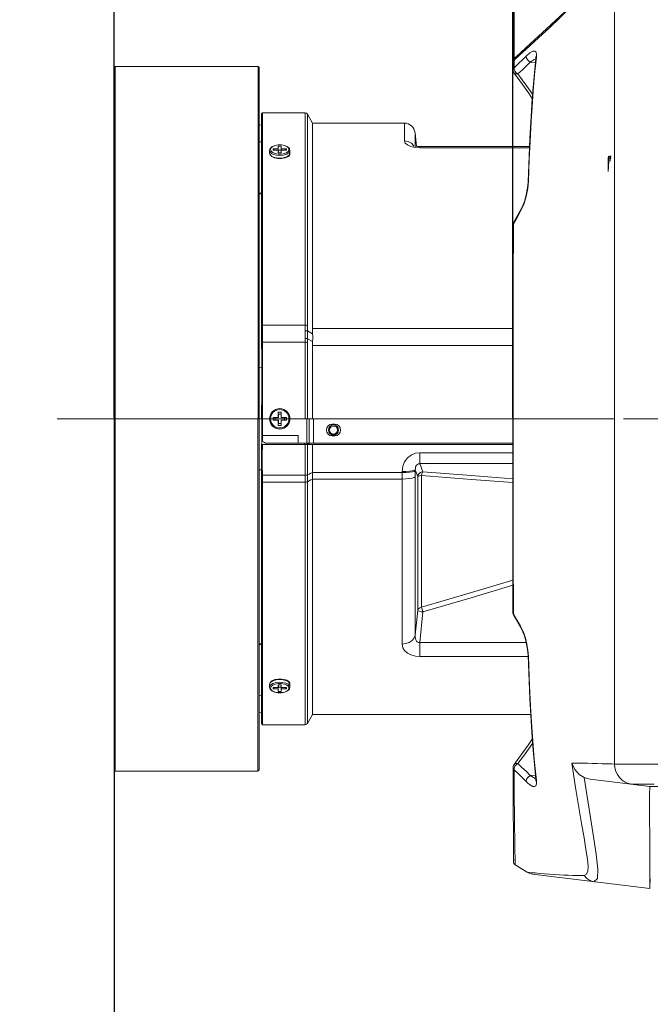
# Model space of a CAD drawing. Header units: millimetres. Extents: x 3925 to 5043, y -86 to 778.
# Tile 203 of 256: x 4479 to 4510, y 334 to 382. Entities that reach past the tile are written whole.
import ezdxf

# ---------------------------------------------------------------- set-up
doc = ezdxf.new("R2010")
doc.units = ezdxf.units.MM
doc.header["$LTSCALE"] = 46.255
doc.header["$PDMODE"] = 3
doc.header["$PDSIZE"] = 1
doc.linetypes.add('AM_ISO08W050', pattern=[18, 12, -1.5, 3, -1.5])
doc.linetypes.add('CENTER', pattern=[0.6, 0.375, -0.075, 0.075, -0.075])
doc.layers.get('0').update_dxf_attribs({"linetype": 'CONTINUOUS'})
doc.layers.get('Defpoints').update_dxf_attribs({"linetype": 'CONTINUOUS'})
doc.layers.add('AM_7', color=4, linetype='AM_ISO08W050', lineweight=25)
for name, color, linetype in [('H30K-FRONT-CDXF_CONTINUOUS_LINE', 7, 'CONTINUOUS'), ('H30K-TOP-COVDXF_CONTINUOUS_LINE', 7, 'CONTINUOUS'), ('PJ-LENS-B10RDXF_CONTINUOUS_LINE', 7, 'CONTINUOUS')]:
    doc.layers.add(name, color=color, linetype=linetype)
doc.styles.add('SLDTEXTSTYLE0', font='arialbd.ttf', dxfattribs={"height": 5.5})
doc.styles.add('SLDTEXTSTYLE2', font='arial.ttf')
doc.dimstyles.new('SLDDIMSTYLE1', dxfattribs={"dimtxt": 5.650301, "dimasz": 4.572, "dimexe": 0, "dimexo": 0.0625, "dimgap": 1.412575, "dimtad": 0, "dimtih": 1, "dimtoh": 1, "dimlfac": 3.5, "dimrnd": 1e-09, "dimzin": 4, "dimdsep": 46, "dimtxsty": 'SLDTEXTSTYLE0', "dimsah": 1, "dimcen": 0.09, "dimadec": 0, "dimazin": 1, "dimtol": 1, "dimtp": 0.8, "dimtm": 0.8, "dimtfac": 1, "dimtdec": 1, "dimtofl": 0, "dimtmove": 0, "dimatfit": 3, "dimfxl": 1, "dimfrac": 2, "dimtolj": 1, "dimarcsym": 0})

# ---------------------------------------------------------------- blocks, each defined once
blk = doc.blocks.new('*D92')
at = {"color": 0, "linetype": 'Continuous', "lineweight": -2}
for p, q in [((4483.759, 362.492), (4483.759, 325.792)), ((4517.774, 333.367), (4517.774, 325.792)), ((4486.759, 325.792), (4514.774, 325.792))]:
    blk.add_line(p, q, dxfattribs=at)
at = {"color": 0, "linetype": 'Continuous', "lineweight": 0}
for points in [[(4486.759, 326.292), (4486.759, 325.292), (4483.759, 325.792)], [(4514.774, 326.292), (4514.774, 325.292), (4517.774, 325.792)]]:
    blk.add_solid(points, dxfattribs=at)
at = {"layer": 'Defpoints', "color": 0, "linetype": 'Continuous', "lineweight": 0}
for p in [(4483.759, 362.555), (4517.774, 333.43), (4517.774, 325.792)]:
    blk.add_point(p, dxfattribs=at)
at = {"color": 0, "linetype": 'Continuous', "lineweight": 0, "insert": (4500.766, 328.757), "char_height": 3, "attachment_point": 5, "style": 'SLDTEXTSTYLE2'}
blk.add_mtext('\\A1;DIMENSION "B"', dxfattribs=at)
blk = doc.blocks.new('*D93')
at = {"color": 0, "linetype": 'Continuous', "lineweight": -2}
for p, q in [((4483.759, 362.617), (4483.759, 399.078)), ((4486.759, 399.078), (4500.299, 399.078)), ((4503.299, 362.617), (4503.299, 399.078))]:
    blk.add_line(p, q, dxfattribs=at)
at = {"color": 0, "linetype": 'Continuous', "lineweight": 0}
for points in [[(4486.759, 399.578), (4486.759, 398.578), (4483.759, 399.078)], [(4500.299, 399.578), (4500.299, 398.578), (4503.299, 399.078)]]:
    blk.add_solid(points, dxfattribs=at)
at = {"layer": 'Defpoints', "color": 0, "linetype": 'Continuous', "lineweight": 0}
for p in [(4503.299, 399.078), (4483.759, 362.555), (4503.299, 362.555)]:
    blk.add_point(p, dxfattribs=at)
at = {"color": 0, "linetype": 'Continuous', "lineweight": 0, "insert": (4493.529, 402.043), "char_height": 3, "attachment_point": 5, "style": 'SLDTEXTSTYLE2'}
blk.add_mtext('\\A1;DIMENSION "A"', dxfattribs=at)
blk = doc.blocks.new('*D94')
at = {"color": 0, "linetype": 'Continuous', "lineweight": -2}
for p, q in [((4483.759, 362.492), (4483.759, 314.016)), ((4607.274, 362.492), (4607.274, 314.016)), ((4486.759, 314.016), (4604.274, 314.016))]:
    blk.add_line(p, q, dxfattribs=at)
at = {"color": 0, "linetype": 'Continuous', "lineweight": 0}
for points in [[(4486.759, 314.516), (4486.759, 313.516), (4483.759, 314.016)], [(4604.274, 314.516), (4604.274, 313.516), (4607.274, 314.016)]]:
    blk.add_solid(points, dxfattribs=at)
at = {"layer": 'Defpoints', "color": 0, "linetype": 'Continuous', "lineweight": 0}
for p in [(4483.759, 362.555), (4607.274, 362.555), (4607.274, 314.016)]:
    blk.add_point(p, dxfattribs=at)
at = {"color": 0, "linetype": 'Continuous', "lineweight": 0, "insert": (4545.516, 316.98), "char_height": 3, "attachment_point": 5, "style": 'SLDTEXTSTYLE2'}
blk.add_mtext('\\A1;DIMENSION "C"', dxfattribs=at)

msp = doc.modelspace()

# ---------------------------------------------------------------- linework, layer by layer
at = {"layer": 'AM_7', "linetype": 'CENTER', "lineweight": 15}
msp.add_line((4480.9645, 362.5548), (4613.9174, 362.5548), dxfattribs=at)
at = {"layer": 'H30K-FRONT-CDXF_CONTINUOUS_LINE', "color": 7, "linetype": 'Continuous', "lineweight": 0}
for p, q in [((4508.2738, 345.6526), (4508.2738, 385.3048)), ((4504.5468, 381.2022), (4503.9277, 380.6414)), ((4503.6505, 380.3877), (4503.3587, 380.118)), ((4503.9277, 380.6414), (4503.6505, 380.3877)), ((4503.9547, 380.3169), (4504.1372, 380.4763)), ((4504.1372, 380.4763), (4504.2747, 380.5534)), ((4503.313, 380.023), (4503.3123, 379.6283)), ((4503.3587, 380.118), (4503.3278, 380.079)), ((4503.3587, 380.118), (4503.3559, 379.7392)), ((4503.77, 380.1344), (4503.9547, 380.3169)), ((4503.9654, 379.8313), (4504.1513, 380.0139)), ((4504.401, 380.0038), (4504.1513, 380.0139)), ((4504.4207, 380.2733), (4504.4173, 380.1894)), ((4504.4492, 380.2659), (4504.4173, 380.1895)), ((4503.3116, 379.6286), (4503.3116, 379.6263)), ((4503.3171, 379.5751), (4503.3116, 379.6254)), ((4503.3118, 379.6283), (4503.3118, 379.6303)), ((4503.3585, 379.4814), (4503.359, 379.4808)), ((4503.359, 379.4824), (4503.3591, 379.4823)), ((4503.3591, 379.4823), (4503.3698, 379.4695)), ((4503.3592, 379.4824), (4503.6328, 379.1028)), ((4503.3698, 379.4695), (4503.4465, 379.4311)), ((4503.4465, 379.4311), (4503.5482, 379.4367)), ((4503.4672, 379.4918), (4503.5482, 379.4367)), ((4504.2635, 378.445), (4503.9829, 378.835)), ((4504.2508, 378.2438), (4504.194, 377.305)), ((4504.1314, 376.276), (4504.0419, 374.1477)), ((4507.9991, 375.1606), (4507.982, 374.9106)), ((4508.0164, 375.4098), (4507.9991, 375.1606)), ((4508.0095, 375.4098), (4508.0164, 375.4098)), ((4508.0256, 375.4098), (4508.0213, 375.3141)), ((4508.0213, 375.3141), (4508.0557, 375.3141)), ((4508.0666, 375.4098), (4508.0256, 375.4098)), ((4508.0668, 375.1704), (4508.0694, 375.2343)), ((4508.0694, 375.2343), (4508.0725, 375.2822)), ((4508.0786, 375.346), (4508.0851, 375.3939)), ((4508.0829, 375.3141), (4508.0793, 375.2822)), ((4508.0869, 375.33), (4508.0829, 375.3141)), ((4508.0851, 375.3939), (4508.0914, 375.4098)), ((4508.1083, 375.33), (4508.0869, 375.33)), ((4508.0914, 375.4098), (4508.1182, 375.4098)), ((4507.982, 374.9106), (4507.965, 374.6598)), ((4504.0419, 374.1477), (4504.0173, 373.8644)), ((4504.0585, 374.1892), (4504.0257, 373.8376)), ((4504.0585, 374.1892), (4504.0419, 374.1477)), ((4503.6308, 372.6817), (4503.449, 372.3683)), ((4503.6801, 372.7147), (4503.5043, 372.4083)), ((4503.6308, 372.6817), (4503.6967, 372.7961)), ((4503.8306, 373.0473), (4503.6801, 372.7147)), ((4503.6801, 372.7147), (4503.6965, 372.7957)), ((4503.7603, 372.9205), (4503.6967, 372.7961)), ((4503.5043, 372.4083), (4503.3245, 372.0978)), ((4503.3253, 372.0977), (4503.3399, 372.1818)), ((4503.3399, 372.1818), (4503.3402, 372.1823)), ((4503.449, 372.3683), (4503.3403, 372.1822)), ((4503.3035, 372.0931), (4503.3007, 372.0631)), ((4503.3245, 372.0978), (4503.3024, 372.0657)), ((4503.3024, 372.0657), (4503.3024, 372.0651)), ((4503.314, 362.5547), (4503.2986, 362.5547)), ((4503.3226, 353.9639), (4503.3245, 353.0117)), ((4503.3024, 353.0444), (4503.3024, 353.0439)), ((4503.3024, 353.0439), (4503.3245, 353.0116)), ((4503.3245, 353.0117), (4503.4995, 352.7096)), ((4503.3402, 352.9274), (4503.3245, 353.0116)), ((4503.3248, 352.956), (4503.3401, 352.9274)), ((4503.4408, 352.7553), (4503.3402, 352.9274)), ((4503.4408, 352.7553), (4503.6227, 352.4419)), ((4503.4995, 352.7096), (4503.6801, 352.3948)), ((4503.6227, 352.4419), (4503.6967, 352.3134)), ((4503.6801, 352.3948), (4503.8114, 352.1133)), ((4503.6801, 352.3948), (4503.6965, 352.3138)), ((4503.6967, 352.3134), (4503.7553, 352.1999)), ((4504.0144, 351.2668), (4504.0419, 350.9618)), ((4504.0321, 351.2253), (4504.0585, 350.9203)), ((4504.0585, 350.9203), (4504.0419, 350.9618)), ((4504.1772, 348.0798), (4504.237, 347.0959)), ((4503.3586, 345.6288), (4503.3695, 345.6417)), ((4503.6556, 346.0385), (4503.3599, 345.6281)), ((4503.3695, 345.6417), (4503.4466, 345.6799)), ((4503.4466, 345.6799), (4503.5481, 345.6727)), ((4503.4662, 345.6187), (4503.5481, 345.6727)), ((4504.3485, 345.8701), (4504.4492, 344.8436)), ((4508.2738, 345.6526), (4512.6419, 345.6513)), ((4503.358, 345.628), (4503.3586, 345.6288)), ((4504.0305, 344.7206), (4503.9547, 344.7926)), ((4504.401, 345.1057), (4504.1513, 345.0957)), ((4504.2275, 345.0397), (4504.1513, 345.0957)), ((4504.3078, 344.9877), (4504.2275, 345.0397)), ((4504.4173, 344.92), (4504.421, 344.8411)), ((4504.4492, 344.8436), (4504.4173, 344.92)), ((4504.421, 344.8411), (4504.4188, 344.8173)), ((4504.4492, 344.8436), (4504.4514, 344.6826)), ((4507.0813, 344.9143), (4510.0096, 344.5548)), ((4509.152, 344.6601), (4509.2729, 344.6603)), ((4509.883, 344.6607), (4510.229, 344.6605)), ((4509.9908, 344.1244), (4510.0096, 344.5548)), ((4510.0096, 344.5548), (4513.7898, 344.5548)), ((4506.6658, 342.7491), (4506.7861, 342.045)), ((4503.3278, 341.1813), (4503.3284, 340.8789)), ((4503.3284, 340.8789), (4503.3472, 340.959)), ((4503.3284, 340.8955), (4503.3284, 340.8789)), ((4503.4117, 340.9771), (4503.4146, 340.8334)), ((4503.4146, 340.8334), (4503.4159, 340.7472)), ((4503.4159, 340.7472), (4503.4162, 340.7188)), ((4504.0034, 340.3514), (4503.4162, 340.7188)), ((4504.2053, 340.3341), (4504.0034, 340.3514)), ((4510.0076, 340.6447), (4510.0089, 340.0045)), ((4510.0096, 339.5548), (4504.2587, 340.2609)), ((4510.0089, 340.0045), (4510.0095, 339.6349)), ((4510.0303, 340.0298), (4510.0234, 339.8714)), ((4510.0095, 339.6349), (4510.0096, 339.5548))]:
    msp.add_line(p, q, dxfattribs=at)
for points in [[(4507.8254, 385.1201), (4507.7211, 384.948), (4507.5869, 384.7095), (4507.417, 384.4184), (4507.2062, 384.0877), (4506.9538, 383.7264), (4506.6686, 383.3536), (4506.3522, 382.9747), (4505.9976, 382.585), (4505.5854, 382.1668), (4505.1025, 381.7091), (4504.5468, 381.2022)], [(4504.2747, 380.5534), (4504.3687, 380.5612), (4504.4247, 380.5156), (4504.4519, 380.4229), (4504.4492, 380.2659)], [(4503.3278, 380.079), (4503.3138, 380.0357), (4503.3131, 380.023)], [(4503.3559, 379.7392), (4503.5705, 379.9418), (4503.77, 380.1344)], [(4503.9547, 380.3169), (4503.9684, 380.2044), (4504.0413, 380.0921), (4504.1513, 380.0139)], [(4504.4492, 380.2659), (4504.3636, 379.4073), (4504.2952, 378.5945), (4504.24, 377.8321), (4504.1951, 377.1209), (4504.1582, 376.4588), (4504.1273, 375.8414), (4504.1011, 375.2627), (4504.0784, 374.7149), (4504.0585, 374.1892)], [(4504.4173, 380.1895), (4504.2627, 378.4354), (4504.1314, 376.276)], [(4504.1513, 380.0139), (4504.3351, 380.1376), (4504.4158, 380.1724)], [(4504.4281, 380.2755), (4504.4197, 380.2913), (4504.4207, 380.2733)], [(4503.3118, 379.6303), (4503.3193, 379.6766), (4503.3549, 379.7398)], [(4503.359, 379.4824), (4503.3337, 379.5262), (4503.3173, 379.5766), (4503.3118, 379.6298)], [(4503.3584, 379.4816), (4503.3334, 379.5251), (4503.3171, 379.5751)], [(4503.3549, 379.7398), (4503.3611, 379.658), (4503.4003, 379.5702), (4503.4672, 379.4918)], [(4503.5494, 379.4366), (4503.7648, 379.6387), (4503.9654, 379.8313)], [(4503.9829, 378.835), (4503.7561, 379.1499), (4503.5494, 379.4366)], [(4503.6328, 379.1028), (4504.0246, 378.5584), (4504.251, 378.2435)], [(4507.9771, 375.4098), (4507.9747, 375.3011), (4507.9724, 375.1923), (4507.9702, 375.0833), (4507.9681, 374.9742), (4507.9661, 374.8649), (4507.9642, 374.7556)], [(4504.0173, 373.8644), (4503.9573, 373.5281), (4503.8675, 373.1984), (4503.7603, 372.9205)], [(4504.0257, 373.8376), (4503.9495, 373.4428), (4503.8306, 373.0473)], [(4503.3399, 372.1818), (4503.337, 372.1766), (4503.3181, 372.1394), (4503.3035, 372.0931)], [(4503.3024, 372.0624), (4503.3007, 369.1228), (4503.2992, 365.7505), (4503.2986, 362.5547)], [(4503.3245, 372.0978), (4503.3226, 371.1376), (4503.3208, 370.1406), (4503.3193, 369.1029), (4503.3178, 368.0366), (4503.3166, 366.9546), (4503.3156, 365.8623), (4503.3148, 364.7602), (4503.3143, 363.655), (4503.314, 362.5547)], [(4503.2986, 362.5547), (4503.2992, 359.3817), (4503.3007, 356.0087), (4503.3024, 353.0471)], [(4508.2738, 362.5548), (4506.6446, 362.5548), (4503.314, 362.5547)], [(4503.314, 362.5547), (4503.3143, 361.4457), (4503.3148, 360.3378), (4503.3156, 359.2372), (4503.3166, 358.1453), (4503.3179, 357.0637), (4503.3193, 355.9979), (4503.3209, 354.9609), (4503.3226, 353.9639)], [(4503.3007, 353.0465), (4503.3053, 353.0076), (4503.3248, 352.956)], [(4503.7553, 352.1999), (4503.8622, 351.9274), (4503.9527, 351.6016), (4504.0144, 351.2668)], [(4503.8114, 352.1133), (4503.9111, 351.8128), (4503.9823, 351.5201), (4504.0321, 351.2253)], [(4504.0419, 350.9618), (4504.1304, 348.8529), (4504.2614, 346.6918), (4504.4173, 344.92)], [(4504.0585, 350.9203), (4504.1181, 349.4637), (4504.1829, 348.2), (4504.259, 347.0022), (4504.3485, 345.8701)], [(4503.5494, 345.6729), (4503.8158, 346.0425), (4504.0624, 346.385), (4504.2637, 346.6649)], [(4504.2508, 346.8657), (4504.0473, 346.5827), (4503.6556, 346.0385)], [(4504.1513, 345.0957), (4503.9451, 345.298), (4503.7442, 345.4904), (4503.5494, 345.6729)], [(4506.7991, 344.9912), (4506.5471, 345.1471), (4506.3282, 345.3911), (4506.1863, 345.7017)], [(4506.1863, 345.7017), (4506.3729, 344.5089), (4506.5344, 343.5235), (4506.6658, 342.7491)], [(4506.1863, 345.7017), (4506.4596, 345.6983), (4506.713, 345.6955), (4506.9548, 345.6917), (4507.1936, 345.686), (4507.4348, 345.6785), (4507.6677, 345.6706), (4507.8682, 345.6641), (4508.0227, 345.6594), (4508.1328, 345.6564)], [(4508.1328, 345.6564), (4508.2559, 345.6532), (4508.2739, 345.6526)], [(4503.3578, 345.6277), (4503.3329, 345.5843), (4503.3166, 345.5344), (4503.3112, 345.4842)], [(4503.3555, 345.37), (4503.3192, 345.4325), (4503.3112, 345.4809)], [(4503.3123, 345.481), (4503.3161, 343.5881), (4503.3218, 342.0866), (4503.3278, 341.1813)], [(4503.3555, 345.37), (4503.3605, 345.4527), (4503.3995, 345.5404), (4503.4662, 345.6187)], [(4503.3559, 345.3703), (4503.3599, 344.8266), (4503.3641, 344.307), (4503.3686, 343.8109), (4503.3733, 343.339), (4503.3785, 342.8927), (4503.384, 342.4746), (4503.3899, 342.0881), (4503.3959, 341.7384), (4503.4019, 341.4324), (4503.4117, 340.9771)], [(4503.9547, 344.7926), (4503.7498, 344.9948), (4503.55, 345.1873), (4503.3559, 345.3703)], [(4503.9547, 344.7926), (4503.9685, 344.9052), (4504.0413, 345.0175), (4504.1513, 345.0957)], [(4504.4514, 344.6826), (4504.4163, 344.5814), (4504.3529, 344.545), (4504.2752, 344.5559), (4504.1926, 344.5962), (4504.1101, 344.6536), (4504.0305, 344.7206)], [(4504.4161, 344.9338), (4504.391, 344.9432), (4504.3078, 344.9877)], [(4507.081, 344.9143), (4506.9354, 344.943), (4506.7991, 344.9911)], [(4507.2612, 339.8922), (4507.4538, 340.0455), (4507.4649, 340.5101), (4507.3736, 341.246), (4507.2254, 342.2102), (4507.0328, 343.4399), (4506.7991, 344.9911)], [(4509.2729, 344.6603), (4509.6012, 344.6606), (4509.883, 344.6607)], [(4509.9908, 344.1244), (4509.9982, 343.0402), (4510.0029, 342.0811), (4510.0059, 341.2778), (4510.0076, 340.6447)], [(4506.7861, 342.045), (4506.8808, 341.4704), (4506.949, 340.9948), (4506.9803, 340.6412), (4506.9694, 340.4024), (4506.9109, 340.2586), (4506.7994, 340.2022)], [(4504.6086, 340.3005), (4504.3923, 340.3183), (4504.2053, 340.3341)], [(4506.7994, 340.2022), (4506.6145, 340.1995), (4506.4188, 340.2001), (4506.2153, 340.2038), (4506.005, 340.2105), (4505.7912, 340.2198), (4505.5704, 340.2316), (4505.3342, 340.2463), (4505.0877, 340.2634), (4504.8434, 340.2818), (4504.6086, 340.3005)], [(4507.2621, 339.8921), (4507.0782, 339.9447), (4506.9192, 340.0515), (4506.8001, 340.2022)]]:
    msp.add_lwpolyline(points, dxfattribs=at)
for centre, radius, start, end in [((4509.2739, 345.6526), 1, 179.99929, 263), ((4503.5155, 340.8774), 0.1871, 179.52544, 237.95937), ((4504.3349, 340.8812), 0.625, 237.97025, 263)]:
    msp.add_arc(centre, radius, start, end, dxfattribs=at)
at = {"layer": 'H30K-TOP-COVDXF_CONTINUOUS_LINE', "color": 7, "linetype": 'Continuous', "lineweight": 0}
for p, q in [((4504.9485, 381.6414), (4503.958, 380.7373)), ((4503.316, 381.2812), (4503.3146, 380.0969)), ((4503.3625, 380.1931), (4503.6686, 380.4693)), ((4503.6686, 380.4693), (4503.958, 380.7373)), ((4504.0338, 380.7375), (4503.9582, 380.7375)), ((4503.316, 380.1151), (4503.3146, 380.0969)), ((4503.3146, 380.0969), (4503.3182, 380.0706)), ((4503.3314, 380.1562), (4503.316, 380.1151)), ((4503.3587, 380.1151), (4503.316, 380.1151)), ((4503.3625, 380.1931), (4503.3314, 380.1562))]:
    msp.add_line(p, q, dxfattribs=at)
for points in [[(4507.722, 385.0243), (4507.4842, 384.5925), (4507.1094, 384.0168), (4506.5667, 383.2971), (4505.8403, 382.4871), (4504.9485, 381.6414)], [(4503.3185, 384.0384), (4503.3178, 383.4176), (4503.3158, 382.4757), (4503.316, 381.2812)], [(4503.3654, 381.8136), (4503.3657, 382.1244), (4503.3663, 382.4423), (4503.3675, 382.7637), (4503.3691, 383.0831), (4503.3709, 383.3945)], [(4503.3625, 380.1931), (4503.364, 380.6762), (4503.3647, 380.9426), (4503.3651, 381.2214), (4503.3654, 381.8136)]]:
    msp.add_lwpolyline(points, dxfattribs=at)
at = {"layer": 'PJ-LENS-B10RDXF_CONTINUOUS_LINE', "color": 7, "linetype": 'Continuous', "lineweight": 0}
for p, q in [((4483.7588, 379.7473), (4483.8088, 379.7973)), ((4483.7588, 379.7473), (4483.7588, 345.3623)), ((4483.8088, 379.8048), (4490.8088, 379.8048)), ((4483.8088, 345.3085), (4483.8088, 379.801)), ((4490.8088, 362.5548), (4490.8088, 379.801)), ((4490.8588, 379.7473), (4490.8088, 379.7973)), ((4490.8588, 345.3623), (4490.8588, 379.7473)), ((4490.9838, 377.4798), (4491.0338, 377.5298)), ((4490.9839, 366.7016), (4490.9838, 377.4798)), ((4491.0338, 367.134), (4491.0338, 377.5298)), ((4493.123, 377.5298), (4491.0338, 377.5298)), ((4493.123, 367.134), (4493.123, 377.5298)), ((4493.2313, 377.4673), (4493.2313, 367.1149)), ((4493.4838, 377.0298), (4493.2313, 377.4673)), ((4493.4838, 366.9829), (4493.4838, 377.0298)), ((4493.4838, 377.0298), (4497.9816, 377.0298)), ((4497.9816, 376.1701), (4497.9816, 377.0298)), ((4490.9838, 376.9379), (4490.8588, 376.9423)), ((4498.5034, 375.9069), (4498.5034, 376.5624)), ((4498.5771, 375.895), (4498.5034, 376.5624)), ((4490.8588, 376.1097), (4490.9838, 376.1082)), ((4491.3753, 375.6967), (4491.3753, 375.5668)), ((4491.4035, 375.473), (4491.3753, 375.5668)), ((4491.3753, 375.5668), (4491.3987, 375.4911)), ((4491.4528, 375.6625), (4491.4253, 375.7402)), ((4491.5323, 375.5944), (4491.4528, 375.6625)), ((4491.4691, 375.5509), (4491.574, 375.4972)), ((4491.492, 375.8762), (4491.6288, 375.9373)), ((4491.652, 375.5447), (4491.5323, 375.5944)), ((4491.5493, 375.7042), (4491.5493, 375.7758)), ((4491.5956, 375.7042), (4491.5493, 375.7758)), ((4491.5493, 375.7758), (4491.8036, 375.7758)), ((4491.8036, 375.7042), (4491.5493, 375.7042)), ((4491.6288, 375.9373), (4491.7923, 375.968)), ((4491.7987, 375.5183), (4491.652, 375.5447)), ((4491.7923, 375.968), (4491.9645, 375.9675)), ((4491.9548, 375.5185), (4491.7987, 375.5183)), ((4491.8036, 375.7758), (4491.8036, 375.903)), ((4491.8036, 375.903), (4491.947, 375.903)), ((4491.8078, 375.7044), (4491.8036, 375.7758)), ((4491.8036, 375.577), (4491.8036, 375.7042)), ((4491.947, 375.577), (4491.8036, 375.577)), ((4491.8128, 375.6197), (4491.8119, 375.6343)), ((4491.8128, 375.7009), (4491.9378, 375.7009)), ((4491.8128, 375.6197), (4491.8128, 375.6344)), ((4491.9378, 375.6344), (4491.9378, 375.6197)), ((4491.9378, 375.6197), (4491.9384, 375.6307)), ((4491.9428, 375.7044), (4491.947, 375.7758)), ((4491.947, 375.903), (4491.947, 375.7758)), ((4491.947, 375.7758), (4492.2013, 375.7758)), ((4491.947, 375.7042), (4491.947, 375.577)), ((4492.2013, 375.7042), (4491.947, 375.7042)), ((4492.1012, 375.5454), (4491.9548, 375.5185)), ((4492.2195, 375.595), (4492.1012, 375.5454)), ((4492.2013, 375.7758), (4492.155, 375.7042)), ((4492.2013, 375.7758), (4492.2013, 375.7042)), ((4492.2183, 375.8856), (4492.2978, 375.8175)), ((4492.2978, 375.6625), (4492.2195, 375.595)), ((4492.2613, 375.8744), (4492.3471, 375.7905)), ((4492.2978, 375.8175), (4492.3253, 375.7398)), ((4492.3253, 375.7398), (4492.2978, 375.6625)), ((4492.3331, 375.4663), (4492.3753, 375.5668)), ((4492.3753, 375.5668), (4492.3466, 375.4722)), ((4492.3471, 375.7905), (4492.3753, 375.6967)), ((4492.3704, 375.4878), (4492.3694, 375.5472)), ((4492.3753, 375.5668), (4492.3753, 375.6967)), ((4498.5088, 375.8445), (4498.736, 375.8287)), ((4498.736, 375.8827), (4498.6247, 375.8878)), ((4498.736, 375.8827), (4498.736, 375.8287)), ((4498.736, 375.8827), (4504.1149, 375.8827)), ((4504.1126, 375.8287), (4498.736, 375.8287)), ((4491.3987, 375.4911), (4491.4691, 375.421)), ((4491.4691, 375.421), (4491.574, 375.3673)), ((4491.574, 375.4972), (4491.7202, 375.459)), ((4491.574, 375.3673), (4491.7202, 375.3291)), ((4491.7861, 375.296), (4491.6237, 375.3277)), ((4491.7202, 375.459), (4491.8842, 375.4467)), ((4491.7202, 375.3291), (4491.8842, 375.3168)), ((4491.9583, 375.2954), (4491.7861, 375.296)), ((4491.8842, 375.4467), (4492.0566, 375.4637)), ((4491.8842, 375.3168), (4492.0566, 375.3338)), ((4492.1218, 375.3262), (4491.9583, 375.2954)), ((4492.0566, 375.4637), (4492.2229, 375.517)), ((4492.0566, 375.3338), (4492.2229, 375.3871)), ((4492.0963, 375.3184), (4492.2249, 375.3572)), ((4492.2586, 375.3873), (4492.1218, 375.3262)), ((4492.1878, 375.3564), (4492.1878, 375.3442)), ((4492.2229, 375.3871), (4492.3331, 375.4663)), ((4492.2249, 375.3572), (4492.2928, 375.3947)), ((4492.3466, 375.4722), (4492.2586, 375.3873)), ((4490.9838, 373.6077), (4490.8588, 373.6049)), ((4490.8588, 373.5762), (4490.9838, 373.5757)), ((4491.0243, 366.7693), (4491.0296, 366.8918)), ((4491.0338, 367.134), (4493.123, 367.134)), ((4503.2997, 366.9829), (4493.4838, 366.9829)), ((4491.0243, 366.7693), (4490.9838, 366.758)), ((4490.984, 366.6446), (4490.9839, 366.7016)), ((4490.984, 366.6446), (4490.9882, 365.2486)), ((4491.0251, 366.5928), (4490.9842, 366.5871)), ((4491.0223, 366.7106), (4491.0243, 366.7693)), ((4491.0226, 366.6518), (4491.0223, 366.7106)), ((4491.0251, 366.5928), (4491.0226, 366.6518)), ((4493.2337, 366.4779), (4493.4859, 366.3444)), ((4491.0338, 361.7298), (4491.0338, 366.3009)), ((4493.1235, 366.3009), (4491.0338, 366.3009)), ((4493.1234, 362.5548), (4493.1235, 366.3009)), ((4493.2311, 362.5547), (4493.2316, 366.2923)), ((4493.4835, 366.1492), (4493.4828, 362.5547)), ((4503.2994, 366.1492), (4493.4831, 366.1492)), ((4490.8589, 365.0596), (4490.9882, 365.0552)), ((4490.8013, 361.3246), (4490.8051, 362.5548)), ((4491.3753, 362.5548), (4490.9839, 362.5548)), ((4490.9911, 362.5548), (4490.9991, 361.6033)), ((4491.5493, 362.4831), (4491.5493, 362.6264)), ((4491.5493, 362.6264), (4491.8036, 362.6264)), ((4491.5691, 362.6246), (4491.5493, 362.6264)), ((4491.6503, 362.6173), (4491.6344, 362.6187)), ((4491.6503, 362.4923), (4491.6503, 362.6173)), ((4491.6503, 362.6173), (4491.8128, 362.6173)), ((4491.8036, 362.8808), (4491.8061, 362.8531)), ((4491.8036, 362.6264), (4491.8036, 362.8808)), ((4491.8036, 362.8808), (4491.947, 362.8808)), ((4491.8128, 362.6173), (4491.8036, 362.6264)), ((4491.8115, 362.7946), (4491.8128, 362.7798)), ((4491.8128, 362.6173), (4491.8128, 362.7798)), ((4491.8128, 362.7798), (4491.9378, 362.7798)), ((4491.9378, 362.7798), (4491.9393, 362.796)), ((4491.9378, 362.7798), (4491.9378, 362.6173)), ((4491.9378, 362.6173), (4491.947, 362.6264)), ((4491.9378, 362.6173), (4492.1003, 362.6173)), ((4491.9445, 362.854), (4491.947, 362.8808)), ((4491.947, 362.8808), (4491.947, 362.6264)), ((4491.947, 362.6264), (4492.2013, 362.6264)), ((4492.1138, 362.6185), (4492.1003, 362.6173)), ((4492.1003, 362.6173), (4492.1003, 362.4923)), ((4492.2013, 362.6264), (4492.1815, 362.6246)), ((4492.2013, 362.6264), (4492.2013, 362.4831)), ((4492.3763, 362.5548), (4492.3564, 362.6904)), ((4492.3763, 362.5548), (4503.2986, 362.5548)), ((4493.2019, 362.5548), (4493.2019, 361.3548)), ((4493.3101, 362.5548), (4493.3101, 361.3548)), ((4493.5338, 362.5548), (4493.5338, 361.3548)), ((4491.5493, 362.4831), (4491.5691, 362.4849)), ((4491.8036, 362.4831), (4491.5493, 362.4831)), ((4491.6379, 362.4911), (4491.6503, 362.4923)), ((4491.8128, 362.4923), (4491.6503, 362.4923)), ((4491.8036, 362.4831), (4491.8128, 362.4923)), ((4491.8036, 362.2287), (4491.8036, 362.4831)), ((4491.8055, 362.2499), (4491.8036, 362.2287)), ((4491.947, 362.2287), (4491.8036, 362.2287)), ((4491.8128, 362.3298), (4491.8117, 362.3174)), ((4491.8128, 362.3298), (4491.8128, 362.4923)), ((4491.9378, 362.3298), (4491.8128, 362.3298)), ((4491.9378, 362.4923), (4491.9378, 362.3298)), ((4491.9378, 362.4923), (4491.947, 362.4831)), ((4492.1003, 362.4923), (4491.9378, 362.4923)), ((4491.9391, 362.3154), (4491.9378, 362.3298)), ((4491.947, 362.2287), (4491.9445, 362.256)), ((4491.947, 362.4831), (4491.947, 362.2287)), ((4492.2013, 362.4831), (4491.947, 362.4831)), ((4492.1003, 362.4923), (4492.1127, 362.4911)), ((4492.1815, 362.4849), (4492.2013, 362.4831)), ((4494.4463, 362.2923), (4494.5713, 362.2923)), ((4490.9905, 361.6811), (4490.9878, 361.3048)), ((4490.9905, 361.7298), (4490.9905, 361.6811)), ((4491.0264, 361.7298), (4491.0264, 361.4893)), ((4491.0264, 361.7298), (4492.7838, 361.7298)), ((4492.7838, 361.7298), (4492.7838, 361.3548)), ((4494.5713, 361.7173), (4494.4463, 361.7173)), ((4490.8013, 345.3048), (4490.8013, 361.3246)), ((4490.9838, 347.6298), (4490.9838, 361.3055)), ((4490.9846, 361.3048), (4491.0338, 361.3048)), ((4491.0338, 361.3043), (4493.1233, 361.3045)), ((4491.2483, 361.3548), (4503.2988, 361.3548)), ((4493.0889, 361.3548), (4493.0911, 361.3048)), ((4493.1233, 361.3048), (4503.2988, 361.3048)), ((4493.1233, 361.3045), (4493.1233, 359.8054)), ((4493.2148, 361.3048), (4493.2125, 361.3552)), ((4493.2313, 347.6423), (4493.2313, 361.3048)), ((4493.2613, 361.3575), (4493.2637, 361.3048)), ((4493.3131, 361.3048), (4493.3109, 361.3548)), ((4493.4838, 359.9273), (4493.4838, 361.3048)), ((4498.7377, 360.3586), (4498.7377, 360.896)), ((4498.7377, 360.896), (4503.2989, 360.896)), ((4498.8886, 359.9639), (4498.7377, 360.3586)), ((4498.7377, 360.3586), (4503.299, 360.3586)), ((4490.9838, 360.0542), (4490.8589, 360.0499)), ((4491.026, 359.7959), (4493.1231, 359.7959)), ((4493.1231, 359.7959), (4493.123, 347.5798)), ((4493.1233, 359.8054), (4493.1231, 359.7959)), ((4493.4838, 359.9274), (4493.4838, 359.603)), ((4493.4838, 359.9273), (4497.8704, 359.9273)), ((4497.8697, 359.603), (4497.8705, 359.9731)), ((4498.5167, 360.0509), (4498.516, 359.9096)), ((4498.5164, 360.051), (4498.64, 359.7285)), ((4498.6401, 353.1831), (4498.6401, 359.7285)), ((4498.8239, 359.7757), (4498.8239, 353.3403)), ((4498.8239, 359.7757), (4501.2693, 359.5896)), ((4491.0338, 359.458), (4491.0338, 347.5798)), ((4491.0338, 359.458), (4493.123, 359.458)), ((4493.4838, 359.6029), (4497.8697, 359.603)), ((4493.4838, 359.6029), (4493.4838, 348.0798)), ((4497.8697, 351.5266), (4497.8697, 359.603)), ((4501.2693, 359.5896), (4503.2992, 359.4326)), ((4503.3016, 354.4092), (4501.3046, 353.8099)), ((4501.3046, 353.8099), (4498.8886, 353.0984)), ((4498.64, 353.1831), (4498.5155, 351.9675)), ((4498.736, 351.609), (4498.8886, 353.0984)), ((4490.9838, 351.5338), (4490.8588, 351.5333)), ((4490.8588, 351.5046), (4490.9838, 351.5018)), ((4498.736, 350.9182), (4498.736, 351.609)), ((4498.736, 351.609), (4503.9506, 351.609)), ((4504.0419, 350.9182), (4498.736, 350.9182)), ((4491.4174, 349.6432), (4491.3753, 349.5427)), ((4491.3753, 349.5427), (4491.404, 349.6373)), ((4491.3753, 349.4128), (4491.3753, 349.5427)), ((4491.404, 349.6373), (4491.492, 349.7222)), ((4491.5277, 349.7224), (4491.4174, 349.6432)), ((4491.4528, 349.447), (4491.5311, 349.5145)), ((4491.492, 349.7222), (4491.6288, 349.7834)), ((4491.694, 349.7757), (4491.5277, 349.7224)), ((4491.694, 349.6458), (4491.5277, 349.5925)), ((4491.5311, 349.5145), (4491.6494, 349.5641)), ((4491.6288, 349.7834), (4491.7923, 349.8141)), ((4491.6494, 349.5641), (4491.7958, 349.591)), ((4491.8664, 349.7927), (4491.694, 349.7757)), ((4491.8664, 349.6628), (4491.694, 349.6458)), ((4491.7923, 349.8141), (4491.9645, 349.8135)), ((4491.7958, 349.591), (4491.9519, 349.5912)), ((4491.8036, 349.4054), (4491.8036, 349.5325)), ((4491.8036, 349.5325), (4491.947, 349.5325)), ((4491.8095, 349.4334), (4491.8128, 349.4898)), ((4492.0304, 349.7804), (4491.8664, 349.7927)), ((4492.0304, 349.6505), (4491.8664, 349.6628)), ((4491.947, 349.5325), (4491.947, 349.4054)), ((4491.9519, 349.5912), (4492.0986, 349.5648)), ((4491.9645, 349.8135), (4492.1269, 349.7818)), ((4492.1766, 349.7422), (4492.0304, 349.7804)), ((4492.1766, 349.6123), (4492.0304, 349.6505)), ((4492.2225, 349.7533), (4492.0955, 349.7912)), ((4492.0986, 349.5648), (4492.2183, 349.5151)), ((4492.1269, 349.7818), (4492.2613, 349.7205)), ((4492.2815, 349.6885), (4492.1766, 349.7422)), ((4492.2815, 349.5586), (4492.1766, 349.6123)), ((4492.1878, 349.7531), (4492.1824, 349.7653)), ((4492.1878, 349.7531), (4492.1878, 349.7653)), ((4492.2183, 349.5151), (4492.2978, 349.447)), ((4492.2928, 349.7149), (4492.2225, 349.7533)), ((4492.2613, 349.7205), (4492.3471, 349.6365)), ((4492.3518, 349.6184), (4492.2815, 349.6885)), ((4492.3169, 349.6961), (4492.2928, 349.7149)), ((4492.2978, 349.7018), (4492.3088, 349.674)), ((4492.3692, 349.6252), (4492.3169, 349.6961)), ((4492.3471, 349.6365), (4492.3753, 349.5427)), ((4492.3753, 349.5427), (4492.3518, 349.6184)), ((4492.3702, 349.5598), (4492.3692, 349.6252)), ((4492.3753, 349.5427), (4492.3753, 349.4128)), ((4491.4253, 349.3697), (4491.4528, 349.447)), ((4491.5493, 349.3337), (4491.5493, 349.4054)), ((4491.5493, 349.3337), (4491.5956, 349.4054)), ((4491.5493, 349.4054), (4491.8036, 349.4054)), ((4491.8036, 349.3337), (4491.5493, 349.3337)), ((4491.9583, 349.1415), (4491.7861, 349.142)), ((4491.8036, 349.3337), (4491.8078, 349.4051)), ((4491.8036, 349.2065), (4491.8036, 349.3337)), ((4491.947, 349.2065), (4491.8036, 349.2065)), ((4491.9378, 349.4086), (4491.8128, 349.4086)), ((4491.9428, 349.4051), (4491.947, 349.3337)), ((4491.947, 349.4054), (4492.2013, 349.4054)), ((4491.947, 349.3337), (4491.947, 349.2065)), ((4492.2013, 349.3337), (4491.947, 349.3337)), ((4492.1218, 349.1722), (4491.9583, 349.1415)), ((4492.2586, 349.2333), (4492.1218, 349.1722)), ((4492.155, 349.4054), (4492.2013, 349.3337)), ((4492.2013, 349.4054), (4492.2013, 349.3337)), ((4492.2978, 349.2921), (4492.2195, 349.2246)), ((4492.3466, 349.3182), (4492.2586, 349.2333)), ((4492.2978, 349.447), (4492.3253, 349.3693)), ((4492.3253, 349.3693), (4492.2978, 349.2921)), ((4492.3753, 349.4128), (4492.3466, 349.3182)), ((4490.9838, 349.0013), (4490.8588, 348.9998)), ((4490.9838, 348.1716), (4490.8588, 348.1673)), ((4493.4838, 348.0798), (4493.2313, 347.6423)), ((4493.4838, 348.0798), (4504.1773, 348.0798)), ((4490.9838, 347.6298), (4491.0338, 347.5798)), ((4493.123, 347.5798), (4491.0338, 347.5798)), ((4483.7588, 345.3623), (4483.8088, 345.3123)), ((4490.8013, 345.3048), (4483.8088, 345.3048)), ((4490.8588, 345.3623), (4490.8088, 345.3123))]:
    msp.add_line(p, q, dxfattribs=at)
for points in [[(4497.9816, 376.1701), (4498.0215, 376.0562), (4498.1327, 375.9621), (4498.3041, 375.8891), (4498.5088, 375.8445)], [(4498.427, 375.9284), (4498.3319, 376.0442), (4498.1693, 376.1375), (4497.9816, 376.1701)], [(4491.3753, 375.6967), (4491.404, 375.7913), (4491.492, 375.8762)], [(4491.3753, 375.6967), (4491.3987, 375.621), (4491.4691, 375.5509)], [(4491.4253, 375.7402), (4491.4528, 375.8174), (4491.5311, 375.8849)], [(4491.5311, 375.8849), (4491.6494, 375.9346), (4491.7958, 375.9614), (4491.9519, 375.9617), (4492.0986, 375.9353), (4492.2183, 375.8856)], [(4491.9645, 375.9675), (4492.1269, 375.9358), (4492.2613, 375.8744)], [(4492.2229, 375.517), (4492.3331, 375.5962), (4492.3753, 375.6967)], [(4498.6247, 375.8878), (4498.5111, 375.9049), (4498.4311, 375.9267), (4498.407, 375.9362)], [(4498.736, 375.8827), (4498.6553, 375.8854), (4498.6413, 375.8871)], [(4491.6237, 375.3277), (4491.4893, 375.389), (4491.4035, 375.473)], [(4492.3089, 375.4358), (4492.2978, 375.4076), (4492.2886, 375.3993)], [(4492.2928, 375.3947), (4492.3198, 375.4159), (4492.3704, 375.4878)], [(4491.0296, 366.8918), (4491.0328, 367.0134), (4491.0338, 367.134)], [(4493.123, 367.134), (4493.1233, 367.0462), (4493.1243, 366.9578), (4493.1259, 366.8689)], [(4493.123, 367.134), (4493.1654, 367.1318), (4493.203, 367.1252), (4493.2313, 367.1149)], [(4493.1259, 366.8689), (4493.1276, 366.7438), (4493.1276, 366.6178), (4493.1256, 366.4912)], [(4493.2341, 366.8554), (4493.2062, 366.8632), (4493.1687, 366.8679), (4493.1259, 366.8689)], [(4493.2341, 366.8554), (4493.2325, 366.9423), (4493.2316, 367.0289), (4493.2313, 367.1149)], [(4493.2335, 366.4778), (4493.2356, 366.6046), (4493.2358, 366.7305), (4493.2341, 366.8554)], [(4493.4866, 366.7216), (4493.4023, 366.7665), (4493.3182, 366.8107), (4493.2341, 366.8554)], [(4493.4866, 366.7216), (4493.4851, 366.8092), (4493.4842, 366.8963), (4493.4838, 366.9829)], [(4491.0338, 366.3009), (4491.0329, 366.3985), (4491.03, 366.4958), (4491.0251, 366.5928)], [(4493.1256, 366.4912), (4493.1244, 366.4279), (4493.1237, 366.3645), (4493.1235, 366.3009)], [(4493.1256, 366.4912), (4493.1678, 366.489), (4493.2059, 366.4842), (4493.2335, 366.4778)], [(4493.2316, 366.2923), (4493.2318, 366.3543), (4493.2326, 366.4162), (4493.2337, 366.4779)], [(4493.486, 366.3444), (4493.4881, 366.4709), (4493.4884, 366.5966), (4493.4866, 366.7216)], [(4493.1235, 366.3009), (4493.1656, 366.2999), (4493.203, 366.2969), (4493.2314, 366.2923)], [(4493.4835, 366.1492), (4493.4838, 366.2136), (4493.4846, 366.2786), (4493.4859, 366.3444)], [(4490.9882, 365.2486), (4490.9882, 363.9045), (4490.9839, 362.5548)], [(4494.3089, 362.011), (4494.333, 362.1), (4494.3916, 362.1668)], [(4494.3916, 362.1668), (4494.4703, 362.2009), (4494.5565, 362.199), (4494.6344, 362.1604)], [(4494.6344, 362.1604), (4494.6891, 362.0916), (4494.7088, 361.9987)], [(4490.9992, 361.6033), (4491.0023, 361.5646), (4491.0115, 361.5259), (4491.0264, 361.4893)], [(4494.3089, 362.011), (4494.3279, 361.9198), (4494.3825, 361.8498)], [(4494.3825, 361.8498), (4494.4617, 361.8105), (4494.5507, 361.8094), (4494.6303, 361.8458)], [(4494.6303, 361.8458), (4494.687, 361.9141), (4494.7088, 361.9987)], [(4491.0338, 361.3043), (4491.0137, 360.7905), (4491.0115, 360.2875), (4491.026, 359.7959)], [(4498.7377, 360.896), (4498.5224, 360.8677), (4498.3088, 360.7775), (4498.1389, 360.6439), (4497.9942, 360.4508), (4497.907, 360.239), (4497.8705, 359.9731)], [(4498.7377, 360.3583), (4498.6731, 360.3504), (4498.6175, 360.323), (4498.581, 360.2882), (4498.5478, 360.2362), (4498.5294, 360.1871), (4498.5184, 360.1324), (4498.5164, 360.051)], [(4491.026, 359.7959), (4491.0304, 359.6829), (4491.033, 359.5702), (4491.0338, 359.458)], [(4493.2313, 359.8045), (4493.2034, 359.7999), (4493.1658, 359.7969), (4493.1231, 359.7959)], [(4493.4838, 359.9276), (4493.4, 359.8897), (4493.3158, 359.852), (4493.2313, 359.8141)], [(4497.8697, 359.6033), (4498.0564, 359.6089), (4498.223, 359.6246), (4498.3638, 359.6497), (4498.4655, 359.6829), (4498.5157, 359.7213)], [(4498.5164, 360.0043), (4498.4687, 359.9792), (4498.3739, 359.9577), (4498.2358, 359.9408), (4498.0632, 359.93), (4497.8704, 359.9269)], [(4498.5167, 360.0509), (4498.4688, 360.0256), (4498.3702, 360.0036), (4498.2292, 359.9867), (4498.0578, 359.9763), (4497.8706, 359.9734)], [(4498.5157, 351.9675), (4498.5158, 359.8153), (4498.516, 359.9096)], [(4498.8886, 359.9643), (4498.7963, 359.9441), (4498.7175, 359.8929), (4498.6629, 359.8176), (4498.64, 359.7285)], [(4498.6401, 359.7285), (4498.6698, 359.7492), (4498.7338, 359.7659), (4498.8239, 359.7759)], [(4498.8886, 359.9639), (4498.8626, 359.9256), (4498.8402, 359.8606), (4498.8239, 359.7759)], [(4503.2992, 359.6128), (4501.2526, 359.7773), (4498.8886, 359.9639)], [(4493.2313, 359.472), (4493.2035, 359.4639), (4493.1656, 359.4593), (4493.123, 359.4581)], [(4493.2313, 359.472), (4493.3146, 359.5146), (4493.3988, 359.5587), (4493.4838, 359.6028)], [(4503.3015, 354.661), (4501.269, 354.0561), (4498.8239, 353.3403)], [(4498.8886, 353.0983), (4498.7967, 353.1116), (4498.7176, 353.1323), (4498.6628, 353.1573), (4498.64, 353.1831)], [(4498.6401, 353.1831), (4498.6706, 353.2528), (4498.7355, 353.308), (4498.8239, 353.3402)], [(4498.8239, 353.3402), (4498.8399, 353.2705), (4498.8626, 353.1855), (4498.8886, 353.0984)], [(4497.8697, 351.5266), (4498.0553, 351.5472), (4498.2227, 351.606), (4498.3641, 351.7004), (4498.466, 351.8248), (4498.5157, 351.9675)], [(4498.5155, 351.9675), (4498.5161, 351.8629), (4498.5259, 351.793), (4498.5428, 351.7336), (4498.5759, 351.6704), (4498.6144, 351.6312), (4498.6728, 351.6068), (4498.736, 351.6091)], [(4498.736, 350.9182), (4498.5221, 350.9366), (4498.3021, 350.9956), (4498.1284, 351.084), (4497.9824, 351.2129), (4497.9048, 351.3459), (4497.8697, 351.5266)], [(4491.5277, 349.5925), (4491.4174, 349.5133), (4491.3753, 349.4128)], [(4492.3753, 349.4128), (4492.3518, 349.4885), (4492.2815, 349.5586)], [(4491.4893, 349.2351), (4491.4035, 349.3191), (4491.3753, 349.4128)], [(4491.5323, 349.2239), (4491.4528, 349.292), (4491.4253, 349.3697)], [(4491.7861, 349.142), (4491.6237, 349.1737), (4491.4893, 349.2351)], [(4492.2195, 349.2246), (4492.1012, 349.1749), (4491.9548, 349.1481), (4491.7987, 349.1478), (4491.652, 349.1742), (4491.5323, 349.2239)]]:
    msp.add_lwpolyline(points, dxfattribs=at)
for centre, radius in [((4491.8753, 362.5548), 0.5), ((4491.8753, 362.5548), 0.45), ((4494.5088, 362.0048), 0.25)]:
    msp.add_circle(centre, radius, dxfattribs=at)
for centre, radius, start, end in [((4493.123, 377.4048), 0.125, 30, 90), ((4497.9816, 376.5048), 0.525, 6.3, 90), ((4491.9513, 362.5548), 0.425, 344.75916, 0.01099), ((4494.4463, 362.0048), 0.2875, 90, 270), ((4494.5713, 362.0048), 0.2875, 270, 90), ((4493.123, 347.7048), 0.125, 270, 330)]:
    msp.add_arc(centre, radius, start, end, dxfattribs=at)
msp.add_ellipse((4491.2483, 361.6048), major_axis=(0.2502, 0), ratio=0.9993908, start_param=3.6214501, end_param=4.712389, dxfattribs=at)

# ---------------------------------------------------------------- dimensions: what is measured, and where the dimension line sits
at = {"color": 2, "linetype": 'Continuous', "lineweight": 0}
for base, p2, text, picture, middle in [((4503.2986, 399.0784), (4503.2986, 362.5548), 'DIMENSION "A"', '*D93', (4493.5287, 399.0784)), ((4607.2738, 314.0157), (4607.2738, 362.5548), 'DIMENSION "C"', '*D94', (4545.5163, 314.0157))]:
    dim = msp.add_linear_dim(base=base, p1=(4483.7588, 362.5548), p2=p2, angle=0, text=text, dimstyle='SLDDIMSTYLE1', override={"dimtxt": 3, "dimasz": 3, "dimtad": 1, "dimtih": 0, "dimlfac": 4, "dimtxsty": 'SLDTEXTSTYLE2', "dimtol": 0, "dimtp": 0.6, "dimtm": 0.6}, dxfattribs=at)
    dim.commit()
    dim.dimension.update_dxf_attribs({"geometry": picture, "text_midpoint": middle, "dimtype": 160})
dim = msp.add_linear_dim(base=(4517.7738, 325.7925), p1=(4483.7588, 362.5548), p2=(4517.7738, 333.4298), angle=0, text='DIMENSION "B"', dimstyle='SLDDIMSTYLE1', override={"dimtxt": 3, "dimasz": 3, "dimtad": 1, "dimtih": 0, "dimlfac": 4, "dimtxsty": 'SLDTEXTSTYLE2', "dimtol": 0, "dimtp": 0.6, "dimtm": 0.6}, dxfattribs=at)
dim.commit()
dim.dimension.update_dxf_attribs({"geometry": '*D92', "text_midpoint": (4500.7663, 328.7572)})

doc.saveas('drawing.dxf')
